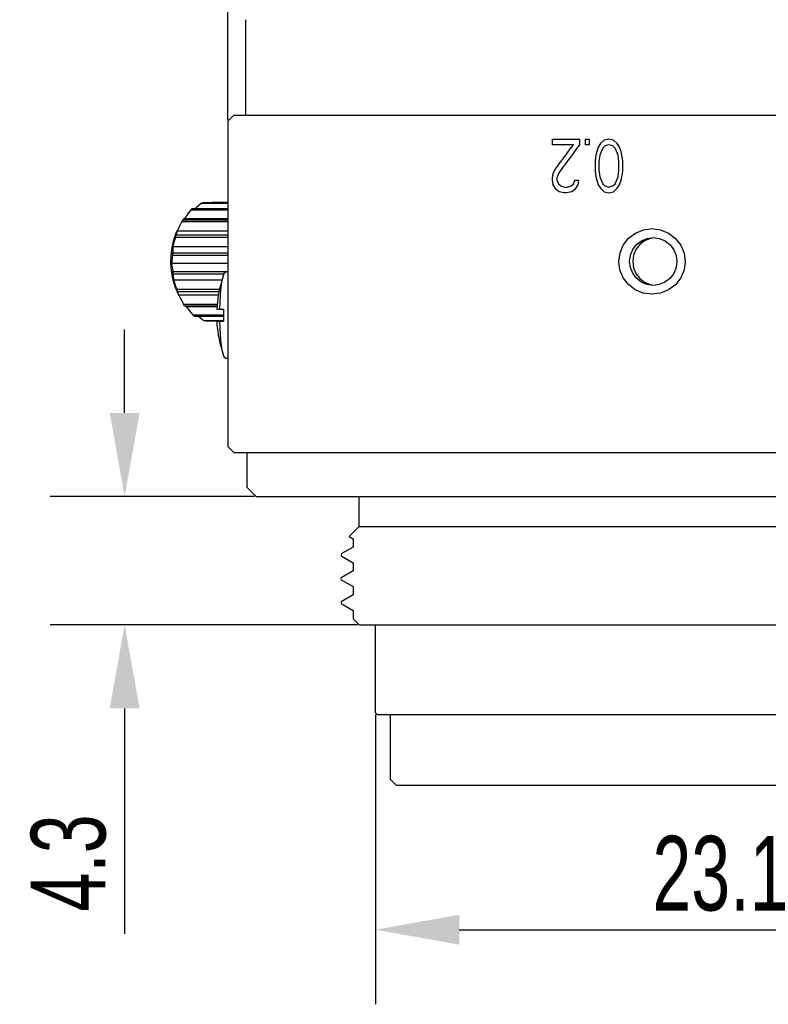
# Model space of a CAD drawing. Header units: millimetres. Extents: x -1 to 156, y 233 to 300.
# Tile 1 of 5: x -1 to 24, y 238 to 271. Entities that reach past the tile are written whole.
import ezdxf

# ---------------------------------------------------------------- set-up
doc = ezdxf.new("R2010")
doc.units = ezdxf.units.MM
doc.header["$LTSCALE"] = 19.36
doc.header["$PDMODE"] = 3
doc.header["$PDSIZE"] = 8
doc.layers.get('0').update_dxf_attribs({"linetype": 'CONTINUOUS'})
doc.layers.get('Defpoints').update_dxf_attribs({"linetype": 'CONTINUOUS'})
doc.layers.add('02___PRT_ALL_AXES', color=7, linetype='CONTINUOUS')
doc.layers.add('03___PRT_ALL_CURVES', color=7, linetype='CONTINUOUS')
doc.styles.get("Standard").update_dxf_attribs({"font": 'txt', "width": 0.7})
doc.dimstyles.get("Standard").update_dxf_attribs({"dimtxt": 2.5, "dimasz": 2.8, "dimexe": 2.5, "dimexo": 0.05, "dimtad": 1, "dimzin": 0, "dimdsep": 46, "dimtxsty": 'STANDARD', "dimblk": '_FILLED', "dimblk1": '_FILLED', "dimblk2": '_FILLED', "dimcen": 0.09, "dimadec": 0, "dimazin": 0, "dimtol": 1, "dimtp": 0.01, "dimtm": 0.01, "dimtfac": 1, "dimtofl": 0, "dimtmove": 0, "dimatfit": 3, "dimldrblk": '_FILLED', "dimfxl": 1, "dimtolj": 1, "dimtzin": 0, "dimarcsym": 0})

# ---------------------------------------------------------------- blocks, each defined once
blk = doc.blocks.new('_FILLED')
at = {"color": 0, "linetype": 'ByBlock'}
blk.add_solid([(0, 0), (-1, 0.179), (-1, -0.179)], dxfattribs=at)
blk = doc.blocks.new('*D23')
at = {"color": 0, "lineweight": -2, "transparency": 16777216}
for p, q in [((10.853, 248.02), (10.853, 238.309)), ((33.953, 248.02), (33.953, 238.309)), ((13.653, 240.809), (31.153, 240.809))]:
    blk.add_line(p, q, dxfattribs=at)
at = {"layer": 'Defpoints', "color": 0, "transparency": 16777216}
for p in [(10.853, 248.07), (33.953, 248.07), (33.953, 240.809)]:
    blk.add_point(p, dxfattribs=at)
at = {"color": 0, "lineweight": -2, "transparency": 16777216, "xscale": 2.8, "yscale": 2.8, "zscale": 2.8, "rotation": 180}
blk.add_blockref('_FILLED', (10.853, 240.809), dxfattribs=at)
at = {"color": 0, "lineweight": -2, "transparency": 16777216, "xscale": 2.8, "yscale": 2.8, "zscale": 2.8}
blk.add_blockref('_FILLED', (33.953, 240.809), dxfattribs=at)
at = {"color": 0, "transparency": 16777216, "insert": (22.403, 242.684), "char_height": 2.5, "attachment_point": 5}
blk.add_mtext('\\A1;23.1', dxfattribs=at)
blk = doc.blocks.new('*D25')
at = {"color": 0, "lineweight": -2, "transparency": 16777216}
for p, q in [((2.449, 258.12), (2.449, 260.92)), ((6.803, 255.32), (-0.051, 255.32)), ((10.253, 251.02), (-0.051, 251.02)), ((2.449, 248.22), (2.449, 240.67))]:
    blk.add_line(p, q, dxfattribs=at)
at = {"layer": 'Defpoints', "color": 0, "transparency": 16777216}
for p in [(6.853, 255.32), (2.449, 251.02), (10.303, 251.02)]:
    blk.add_point(p, dxfattribs=at)
at = {"color": 0, "lineweight": -2, "transparency": 16777216, "xscale": 2.8, "yscale": 2.8, "zscale": 2.8}
for p, rotation in [((2.449, 255.32), 270), ((2.449, 251.02), 90)]:
    blk.add_blockref('_FILLED', p, dxfattribs=dict(at, rotation=rotation))
at = {"color": 0, "transparency": 16777216, "insert": (0.574, 243.045), "char_height": 2.5, "attachment_point": 5, "rotation": 90}
blk.add_mtext('\\A1;4.3', dxfattribs=at)
blk = doc.blocks.new('*D28')
at = {"color": 0, "lineweight": -2, "transparency": 16777216}
for p, q in [((5.903, 267.944), (5.903, 298.486)), ((38.903, 267.944), (38.903, 298.486)), ((8.703, 295.986), (36.103, 295.986))]:
    blk.add_line(p, q, dxfattribs=at)
at = {"layer": 'Defpoints', "color": 0, "transparency": 16777216}
for p in [(38.903, 295.986), (5.903, 267.894), (38.903, 267.894)]:
    blk.add_point(p, dxfattribs=at)
at = {"color": 0, "lineweight": -2, "transparency": 16777216, "xscale": 2.8, "yscale": 2.8, "zscale": 2.8, "rotation": 180}
blk.add_blockref('_FILLED', (5.903, 295.986), dxfattribs=at)
at = {"color": 0, "lineweight": -2, "transparency": 16777216, "xscale": 2.8, "yscale": 2.8, "zscale": 2.8}
blk.add_blockref('_FILLED', (38.903, 295.986), dxfattribs=at)
at = {"color": 0, "transparency": 16777216, "insert": (22.403, 297.861), "char_height": 2.5, "attachment_point": 5}
blk.add_mtext('\\A1;33', dxfattribs=at)

msp = doc.modelspace()

# ---------------------------------------------------------------- linework, layer by layer
at = {"color": 0, "linetype": 'Continuous'}
for p, q in [((6.503, 268.094), (6.503, 271.294)), ((6.103, 268.094), (5.903, 267.894)), ((6.103, 268.094), (38.703, 268.094)), ((4.664, 264.925), (5.903, 264.925)), ((4.71, 264.965), (5.903, 264.965)), ((5.024, 265.15), (5.903, 265.15)), ((5.075, 265.165), (5.903, 265.165)), ((5.408, 265.183), (5.375, 265.165)), ((5.408, 265.183), (5.903, 265.183)), ((4.401, 264.592), (5.903, 264.592)), ((4.454, 264.635), (5.903, 264.635)), ((4.178, 264.148), (4.227, 264.255)), ((4.259, 264.318), (4.213, 264.218)), ((4.213, 264.218), (5.903, 264.218)), ((4.227, 264.255), (4.294, 264.391)), ((4.294, 264.391), (4.259, 264.318)), ((4.365, 264.53), (5.903, 264.53)), ((4.097, 263.916), (4.178, 264.148)), ((4.156, 264.005), (5.903, 264.005)), ((4.178, 264.081), (5.903, 264.081)), ((20.2, 263.987), (20.051, 263.967)), ((4.064, 263.701), (5.903, 263.701)), ((4.056, 263.4), (5.903, 263.4)), ((4.063, 263.484), (5.903, 263.484)), ((4.02, 263.134), (5.903, 263.134)), ((4.067, 262.858), (5.903, 262.858)), ((4.077, 262.775), (5.778, 262.775)), ((4.087, 262.574), (5.708, 262.574)), ((4.191, 262.265), (5.626, 262.265)), ((20.055, 262.419), (20.201, 262.401)), ((4.216, 262.192), (4.227, 262.151)), ((4.216, 262.192), (5.611, 262.192)), ((4.227, 262.151), (4.24, 262.111)), ((4.227, 262.133), (4.256, 262.074)), ((4.24, 262.111), (4.256, 262.074)), ((4.256, 262.074), (5.589, 262.074)), ((4.256, 262.074), (4.27, 262.046)), ((4.421, 261.763), (5.548, 261.763)), ((4.458, 261.706), (5.542, 261.706)), ((4.513, 261.683), (5.541, 261.683)), ((5.535, 261.594), (5.765, 261.594)), ((4.735, 261.401), (5.763, 261.401)), ((4.782, 261.366), (5.763, 261.366)), ((5.103, 261.215), (5.765, 261.215)), ((5.154, 261.204), (5.765, 261.204)), ((5.535, 261.194), (5.765, 261.194))]:
    msp.add_line(p, q, dxfattribs=at)
at = {"color": 7, "linetype": 'Continuous'}
for p, q in [((6.103, 256.794), (5.903, 256.994)), ((6.103, 256.794), (38.703, 256.794)), ((6.553, 255.62), (6.553, 256.794)), ((6.553, 255.62), (6.853, 255.32)), ((6.853, 255.32), (37.953, 255.32)), ((10.303, 254.32), (10.303, 255.32)), ((10.303, 254.32), (9.967, 253.983)), ((10.303, 254.32), (34.503, 254.32)), ((9.967, 253.982), (10.105, 253.902)), ((10.103, 253.904), (10.103, 253.624)), ((10.105, 253.626), (9.705, 253.395)), ((9.705, 253.333), (10.105, 253.102)), ((10.103, 253.104), (10.103, 252.824)), ((10.105, 252.826), (9.705, 252.595)), ((9.703, 252.535), (9.703, 252.593)), ((9.705, 252.533), (10.105, 252.302)), ((10.105, 252.026), (9.705, 251.795)), ((10.103, 252.304), (10.103, 252.024)), ((9.705, 251.733), (10.105, 251.502)), ((10.103, 251.504), (10.103, 251.224)), ((10.101, 251.222), (10.303, 251.02)), ((10.303, 251.02), (34.503, 251.02)), ((10.853, 248.07), (10.853, 251.02)), ((10.853, 248.07), (10.903, 248.02)), ((10.903, 248.02), (33.903, 248.02)), ((11.553, 245.644), (11.353, 245.844)), ((33.253, 245.644), (11.553, 245.644))]:
    msp.add_line(p, q, dxfattribs=at)
at = {"color": 0, "linetype": 'Continuous'}
for points in [[(4.664, 264.925), (4.588, 264.824), (4.518, 264.727), (4.454, 264.635)], [(4.664, 264.925), (4.687, 264.945), (4.71, 264.965)], [(5.024, 265.15), (4.93, 265.066), (4.842, 264.987), (4.82, 264.965)], [(5.024, 265.15), (5.049, 265.158), (5.075, 265.165)], [(4.365, 264.53), (4.383, 264.561), (4.401, 264.592)], [(4.454, 264.635), (4.434, 264.621), (4.416, 264.607), (4.401, 264.592)], [(4.213, 264.218), (4.199, 264.174), (4.187, 264.129), (4.178, 264.081)], [(4.365, 264.53), (4.309, 264.422), (4.294, 264.391)], [(20.107, 262.094), (19.817, 262.132), (19.549, 262.244), (19.32, 262.421), (19.147, 262.65), (19.039, 262.914), (19.003, 263.197), (19.04, 263.478), (19.149, 263.742), (19.324, 263.97), (19.554, 264.146), (19.823, 264.257), (20.107, 264.294)], [(20.107, 264.294), (20.397, 264.256), (20.668, 264.143), (20.9, 263.966), (21.076, 263.737), (21.185, 263.473), (21.222, 263.191), (21.184, 262.909), (21.073, 262.645), (20.896, 262.417), (20.663, 262.241), (20.391, 262.13), (20.107, 262.094)], [(4.227, 262.133), (4.128, 262.373), (4.06, 262.616), (4.017, 262.873), (3.999, 263.138), (4.006, 263.405), (4.039, 263.666), (4.097, 263.916)], [(4.156, 264.005), (4.121, 263.899), (4.09, 263.798), (4.064, 263.701)], [(4.156, 264.005), (4.166, 264.043), (4.178, 264.081)], [(20.149, 262.394), (19.942, 262.422), (19.75, 262.503), (19.588, 262.632), (19.464, 262.798), (19.387, 262.991), (19.362, 263.196), (19.388, 263.401), (19.466, 263.593), (19.59, 263.758), (19.754, 263.887), (19.946, 263.967), (20.149, 263.994)], [(20.051, 263.967), (19.862, 263.889), (19.699, 263.763), (19.573, 263.597), (19.493, 263.402), (19.466, 263.192), (19.494, 262.983), (19.574, 262.788), (19.701, 262.623), (19.865, 262.497), (20.055, 262.419)], [(20.149, 263.994), (20.356, 263.966), (20.55, 263.884), (20.715, 263.756), (20.841, 263.589), (20.92, 263.397), (20.946, 263.192), (20.919, 262.987), (20.839, 262.795), (20.713, 262.629), (20.546, 262.501), (20.352, 262.42), (20.149, 262.394)], [(4.064, 263.701), (4.061, 263.631), (4.06, 263.559), (4.063, 263.484)], [(4.056, 263.4), (4.041, 263.308), (4.029, 263.219), (4.02, 263.134)], [(4.056, 263.4), (4.059, 263.442), (4.063, 263.484)], [(4.02, 263.134), (4.032, 263.046), (4.048, 262.954), (4.067, 262.858)], [(4.077, 262.775), (4.072, 262.817), (4.067, 262.858)], [(4.077, 262.775), (4.077, 262.705), (4.08, 262.638), (4.087, 262.574)], [(4.087, 262.574), (4.117, 262.475), (4.151, 262.372), (4.191, 262.265)], [(5.638, 261.594), (5.645, 261.819), (5.657, 262.033), (5.674, 262.231), (5.694, 262.408), (5.718, 262.56), (5.746, 262.682), (5.765, 262.746)], [(5.765, 262.746), (5.775, 262.771), (5.806, 262.825), (5.838, 262.844)], [(4.216, 262.192), (4.203, 262.228), (4.191, 262.265)], [(4.27, 262.046), (4.306, 261.974), (4.36, 261.871), (4.421, 261.763)], [(4.458, 261.706), (4.439, 261.734), (4.421, 261.763)], [(4.458, 261.706), (4.474, 261.698), (4.492, 261.69), (4.513, 261.683)], [(4.513, 261.683), (4.581, 261.593), (4.655, 261.499), (4.735, 261.401)], [(5.765, 261.594), (5.763, 261.461), (5.763, 261.327), (5.765, 261.194)], [(4.782, 261.366), (4.758, 261.383), (4.735, 261.401)], [(4.918, 261.366), (5.005, 261.293), (5.103, 261.215)], [(5.154, 261.204), (5.128, 261.209), (5.103, 261.215)], [(5.765, 260.042), (5.746, 260.106), (5.718, 260.228), (5.694, 260.379), (5.674, 260.556), (5.657, 260.754), (5.645, 260.969), (5.638, 261.194)], [(5.838, 259.944), (5.806, 259.962), (5.775, 260.017), (5.765, 260.042)]]:
    msp.add_lwpolyline(points, dxfattribs=at)
at = {"layer": '02___PRT_ALL_AXES', "color": 0, "linetype": 'Continuous'}
for p, q in [((5.903, 267.894), (5.903, 256.994)), ((5.903, 262.844), (5.838, 262.844)), ((5.903, 259.944), (5.838, 259.944))]:
    msp.add_line(p, q, dxfattribs=at)
at = {"layer": '02___PRT_ALL_AXES', "color": 7, "linetype": 'Continuous'}
for p, q in [((9.703, 253.393), (9.703, 253.335)), ((9.703, 251.793), (9.703, 251.735)), ((11.353, 245.844), (11.353, 248.02))]:
    msp.add_line(p, q, dxfattribs=at)
at = {"layer": '02___PRT_ALL_AXES', "color": 0, "linetype": 'Continuous'}
for points in [[(5.765, 262.746), (5.712, 262.585), (5.665, 262.426), (5.627, 262.271), (5.596, 262.118), (5.571, 261.966), (5.554, 261.829), (5.542, 261.704), (5.535, 261.594)], [(5.535, 261.194), (5.541, 261.1), (5.551, 260.987), (5.565, 260.866), (5.585, 260.732), (5.61, 260.596), (5.641, 260.46), (5.676, 260.323), (5.717, 260.183), (5.765, 260.042)]]:
    msp.add_lwpolyline(points, dxfattribs=at)
at = {"layer": '03___PRT_ALL_CURVES', "color": 0, "linetype": 'Continuous'}
for p, q in [((16.781, 267.294), (17.678, 267.294)), ((16.781, 267.102), (16.781, 267.294)), ((17.678, 267.294), (17.678, 267.102)), ((17.88, 267.294), (18.006, 267.294)), ((17.88, 267.102), (17.88, 267.294)), ((18.006, 267.294), (18.006, 267.102)), ((18.514, 267.255), (18.387, 267.141)), ((18.667, 267.294), (18.514, 267.255)), ((18.821, 267.255), (18.667, 267.294)), ((18.949, 267.141), (18.821, 267.255)), ((17.477, 267.102), (16.781, 267.102)), ((18.006, 267.102), (17.88, 267.102)), ((18.26, 266.873), (18.234, 266.758)), ((18.31, 267.026), (18.26, 266.873)), ((18.387, 267.141), (18.31, 267.026)), ((18.463, 266.987), (18.361, 266.758)), ((18.54, 267.064), (18.463, 266.987)), ((18.667, 267.102), (18.54, 267.064)), ((18.795, 267.064), (18.667, 267.102)), ((18.872, 266.987), (18.795, 267.064)), ((18.975, 266.758), (18.872, 266.987)), ((19.026, 267.026), (18.949, 267.141)), ((19.078, 266.873), (19.026, 267.026)), ((19.103, 266.758), (19.078, 266.873)), ((18.234, 266.758), (18.209, 266.566)), ((18.209, 266.566), (18.209, 266.221)), ((18.361, 266.758), (18.336, 266.528)), ((18.336, 266.528), (18.336, 266.26)), ((19.001, 266.528), (18.975, 266.758)), ((19.001, 266.26), (19.001, 266.528)), ((19.129, 266.566), (19.103, 266.758)), ((19.129, 266.221), (19.129, 266.566)), ((16.806, 266.145), (16.855, 266.26)), ((18.209, 266.221), (18.234, 266.03)), ((18.336, 266.26), (18.361, 266.03)), ((18.975, 266.03), (19.001, 266.26)), ((19.103, 266.03), (19.129, 266.221)), ((16.781, 265.992), (16.806, 266.145)), ((16.781, 265.915), (16.781, 265.992)), ((16.806, 265.762), (16.781, 265.915)), ((16.979, 266.145), (16.929, 265.992)), ((16.929, 265.992), (16.929, 265.915)), ((16.929, 265.915), (16.979, 265.8)), ((17.477, 265.8), (17.527, 265.915)), ((17.527, 265.915), (17.653, 265.915)), ((17.653, 265.915), (17.628, 265.762)), ((18.234, 266.03), (18.26, 265.915)), ((18.26, 265.915), (18.31, 265.762)), ((18.361, 266.03), (18.463, 265.8)), ((18.872, 265.8), (18.975, 266.03)), ((19.026, 265.762), (19.078, 265.915)), ((19.078, 265.915), (19.103, 266.03)), ((16.905, 265.609), (16.806, 265.762)), ((17.004, 265.532), (16.905, 265.609)), ((16.979, 265.8), (17.053, 265.724)), ((17.153, 265.494), (17.004, 265.532)), ((17.053, 265.724), (17.178, 265.685)), ((17.178, 265.685), (17.277, 265.685)), ((17.427, 265.532), (17.252, 265.494)), ((17.277, 265.685), (17.402, 265.724)), ((17.402, 265.724), (17.477, 265.8)), ((17.527, 265.609), (17.427, 265.532)), ((17.628, 265.762), (17.527, 265.609)), ((18.31, 265.762), (18.387, 265.647)), ((18.387, 265.647), (18.514, 265.532)), ((18.463, 265.8), (18.54, 265.724)), ((18.514, 265.532), (18.667, 265.494)), ((18.54, 265.724), (18.667, 265.685)), ((18.667, 265.685), (18.795, 265.724)), ((18.667, 265.494), (18.821, 265.532)), ((18.795, 265.724), (18.872, 265.8)), ((18.821, 265.532), (18.949, 265.647)), ((18.949, 265.647), (19.026, 265.762)), ((17.252, 265.494), (17.153, 265.494))]:
    msp.add_line(p, q, dxfattribs=at)
for points in [[(16.855, 266.26), (16.958, 266.4), (17.062, 266.541), (17.165, 266.681), (17.269, 266.821), (17.373, 266.962), (17.477, 267.102)], [(17.678, 267.102), (17.561, 266.943), (17.444, 266.783), (17.327, 266.624), (17.211, 266.464), (17.095, 266.304), (16.979, 266.145)]]:
    msp.add_lwpolyline(points, dxfattribs=at)

# ---------------------------------------------------------------- dimensions: what is measured, and where the dimension line sits
dim = msp.add_linear_dim(base=(38.903, 295.986), p1=(5.903, 267.894), p2=(38.903, 267.894), text='33', dimstyle='STANDARD')
dim.commit()
dim.dimension.update_dxf_attribs({"geometry": '*D28', "text_midpoint": (22.403, 297.861)})
dim = msp.add_linear_dim(base=(2.449, 251.02), p1=(6.853, 255.32), p2=(10.303, 251.02), angle=90, text='4.3', dimstyle='STANDARD')
dim.commit()
dim.dimension.update_dxf_attribs({"geometry": '*D25', "text_midpoint": (0.574, 243.045)})
dim = msp.add_linear_dim(base=(33.953, 240.809), p1=(10.853, 248.07), p2=(33.953, 248.07), text='23.1', dimstyle='STANDARD')
dim.commit()
dim.dimension.update_dxf_attribs({"geometry": '*D23', "text_midpoint": (22.403, 240.809), "dimtype": 160})

doc.saveas('drawing.dxf')
